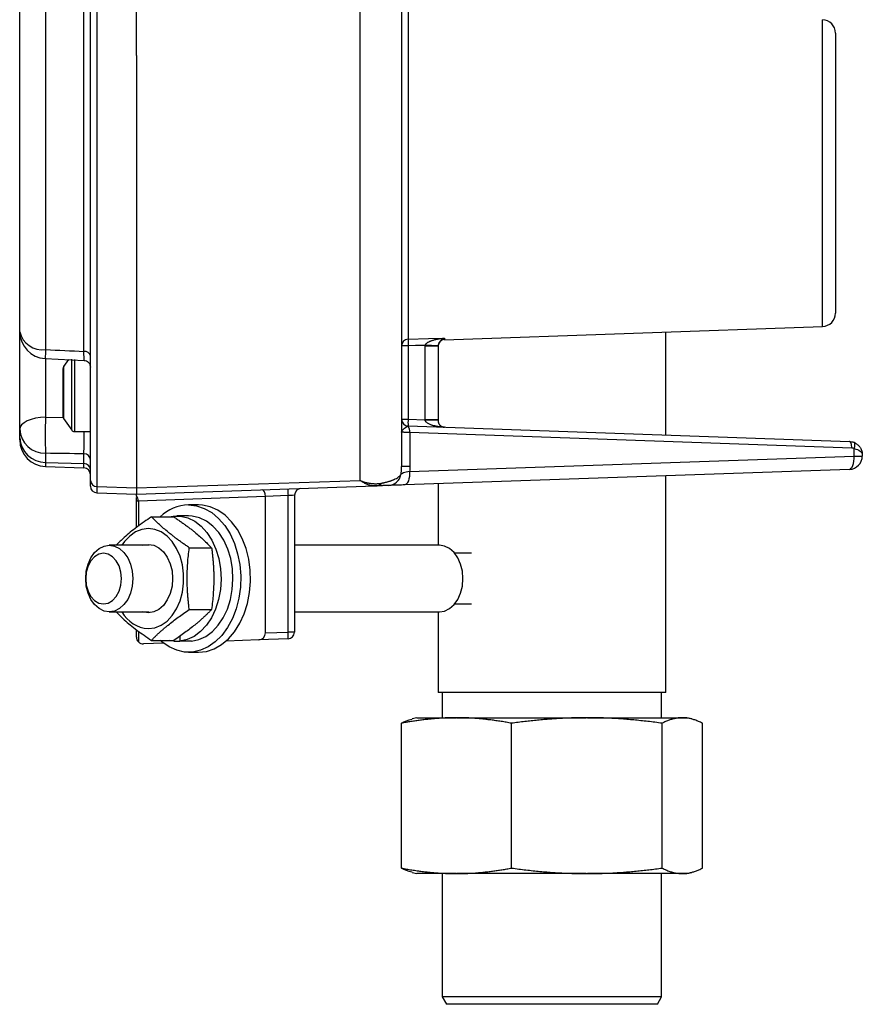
# Model space of a CAD drawing. Header units: inches. Extents: x 0.2 to 18.6, y -4.5 to 19.2.
# Tile 6 of 12: x 14 to 17.9, y 1.2 to 5.8. Entities that reach past the tile are written whole.
import ezdxf

# ---------------------------------------------------------------- set-up
doc = ezdxf.new("R2010")
doc.units = ezdxf.units.IN
doc.header["$MEASUREMENT"] = 0

msp = doc.modelspace()

# ---------------------------------------------------------------- linework, layer by layer
at = {"color": 7, "linetype": 'Continuous', "lineweight": 25}
for p, q in [((14.3248, 7.6074), (14.3248, 3.5799)), ((14.5097, 5.5935), (14.5097, 7.6133)), ((15.5542, 3.6074), (15.5542, 7.5798)), ((15.7472, 7.5145), (15.7472, 3.6728)), ((14.2947, 3.8758), (14.2947, 7.3053)), ((14.0853, 6.9674), (14.0853, 4.2197)), ((14.2645, 4.2104), (14.2645, 6.9766)), ((13.9647, 4.3025), (13.9647, 6.8845)), ((15.7773, 5.8197), (15.7773, 4.2675)), ((17.7119, 4.3272), (17.7119, 5.76)), ((17.7722, 5.6976), (17.7722, 4.3897)), ((14.5097, 5.5935), (14.5097, 3.574)), ((15.9473, 4.2656), (17.7119, 4.3272)), ((13.9647, 3.8472), (13.9647, 4.3025)), ((16.9802, 3.8206), (16.9802, 4.3017)), ((15.7773, 4.2366), (15.7472, 4.2366)), ((15.7773, 4.2366), (15.7773, 3.8938)), ((15.8569, 3.891), (15.8569, 4.2346)), ((15.9172, 4.2346), (15.8569, 4.2346)), ((15.9172, 4.2346), (15.9172, 3.891)), ((15.9473, 4.2727), (15.9473, 4.2656)), ((14.0835, 4.1777), (14.2657, 4.1686)), ((14.0853, 4.1797), (14.0853, 3.9032)), ((14.1922, 4.1723), (14.1698, 4.14)), ((14.1698, 4.14), (14.1698, 4.0186)), ((14.2077, 4.0186), (14.2077, 4.174)), ((14.22, 4.1726), (14.22, 4.0186)), ((14.1672, 4.0186), (14.1672, 4.1314)), ((14.1672, 3.9058), (14.1672, 4.0186)), ((14.1698, 4.0186), (14.1698, 3.8973)), ((14.2077, 3.8426), (14.2077, 4.0186)), ((14.22, 4.0186), (14.22, 3.8361)), ((14.0853, 3.9032), (14.1678, 3.9028)), ((14.1698, 3.8973), (14.2077, 3.8426)), ((14.2947, 3.8712), (14.2947, 3.8758)), ((14.2947, 3.6086), (14.2947, 3.8712)), ((15.7472, 3.8938), (15.7773, 3.8938)), ((15.7773, 3.8938), (15.8569, 3.891)), ((15.9172, 3.891), (15.8569, 3.891)), ((15.9172, 3.891), (15.9172, 3.8879)), ((13.9647, 3.8074), (13.9647, 3.8472)), ((14.22, 3.8361), (14.2947, 3.8361)), ((15.7773, 3.8626), (17.8369, 3.7907)), ((15.7854, 3.8315), (15.7854, 3.6728)), ((17.8479, 3.7594), (15.7854, 3.8315)), ((13.9647, 3.7979), (13.9647, 3.8074)), ((14.0853, 3.7351), (14.0853, 3.6927)), ((14.2645, 3.687), (14.2645, 3.7324)), ((17.859, 3.7223), (17.859, 3.757)), ((17.8972, 3.7282), (17.8972, 3.7223)), ((14.0853, 3.6927), (14.2645, 3.687)), ((14.0853, 3.6927), (14.0853, 3.6729)), ((14.2645, 3.6667), (14.2645, 3.687)), ((15.7844, 3.6498), (17.859, 3.7223)), ((17.859, 3.7223), (17.8972, 3.7223)), ((14.0853, 3.6729), (14.2645, 3.6667)), ((15.7854, 3.6728), (15.7472, 3.6728)), ((17.8369, 3.6598), (15.7623, 3.5874)), ((14.2947, 3.5813), (14.2947, 3.6086)), ((14.5097, 3.574), (15.5542, 3.6074)), ((15.9172, 3.5928), (15.9172, 3.3053)), ((16.9802, 2.6183), (16.9802, 3.6299)), ((14.3248, 3.5799), (14.5097, 3.574)), ((14.3248, 3.5799), (14.3248, 3.5501)), ((14.3248, 3.5501), (14.5097, 3.5436)), ((14.5097, 3.5436), (15.6236, 3.5825)), ((14.5097, 3.574), (14.5097, 3.5436)), ((14.5097, 3.5368), (14.5097, 3.5436)), ((14.5097, 3.5113), (14.5097, 3.5291)), ((14.5097, 3.3888), (14.5097, 3.5113)), ((15.1112, 3.5326), (14.5188, 3.5119)), ((14.5188, 3.5119), (14.5188, 3.3954)), ((15.217, 3.5371), (15.1112, 3.5334)), ((15.1112, 2.8959), (15.1112, 3.5326)), ((15.217, 2.8996), (15.217, 3.5371)), ((15.2472, 3.5392), (15.2472, 2.8996)), ((14.7989, 3.4937), (14.7529, 3.4937)), ((14.5793, 3.4384), (14.6836, 3.4384)), ((14.7529, 3.4427), (14.6978, 3.4427)), ((14.5684, 3.3053), (14.3827, 3.3053)), ((14.7561, 3.2941), (14.8604, 3.2941)), ((15.9234, 3.3053), (15.2472, 3.3053)), ((16.0728, 3.2679), (15.9949, 3.2679)), ((14.2727, 3.1497), (14.2727, 3.1497)), ((14.2727, 3.1497), (14.2727, 3.1497)), ((16.0333, 3.1497), (16.0333, 3.1497)), ((16.0333, 3.1497), (16.0333, 3.1497)), ((14.3827, 2.9942), (14.5684, 2.9942)), ((14.7561, 3.0054), (14.8604, 3.0054)), ((15.2472, 2.9942), (15.9234, 2.9942)), ((15.9172, 2.9942), (15.9172, 2.6183)), ((15.9949, 3.0316), (16.0728, 3.0316)), ((14.5097, 2.876), (14.5097, 2.9107)), ((14.5188, 2.904), (14.5188, 2.8539)), ((15.1112, 2.8959), (15.217, 2.8996)), ((15.2472, 2.8996), (15.217, 2.8996)), ((14.5793, 2.8611), (14.6836, 2.8611)), ((14.684, 2.8574), (14.6623, 2.8611)), ((14.684, 2.8613), (14.684, 2.8574)), ((14.684, 2.8574), (14.7116, 2.8574)), ((14.7116, 2.8809), (14.7116, 2.8574)), ((14.7667, 2.8574), (14.7116, 2.8574)), ((15.081, 2.8636), (14.928, 2.8582)), ((15.217, 2.8683), (15.081, 2.8636)), ((14.6361, 2.848), (14.542, 2.8448)), ((14.7529, 2.8057), (14.7989, 2.8057)), ((16.0728, 2.6183), (15.9172, 2.6183)), ((15.9369, 2.6183), (15.9369, 2.5001)), ((16.9802, 2.6183), (16.0728, 2.6183)), ((16.9605, 2.5001), (16.9605, 2.6183)), ((15.8187, 2.5001), (15.7964, 2.4942)), ((15.8187, 2.5001), (16.001, 2.5001)), ((16.0055, 2.5001), (16.001, 2.5001)), ((16.0055, 2.5001), (16.6086, 2.5001)), ((16.6148, 2.5001), (16.6086, 2.5001)), ((16.6148, 2.5001), (17.0563, 2.5001)), ((17.058, 2.5001), (17.0563, 2.5001)), ((17.058, 2.5001), (17.0786, 2.5001)), ((17.1009, 2.4942), (17.0786, 2.5001)), ((15.7461, 1.7979), (15.7461, 2.474)), ((16.2604, 1.7979), (16.2604, 2.474)), ((16.963, 1.7979), (16.963, 2.474)), ((17.1513, 1.7979), (17.1513, 2.474)), ((15.7964, 1.7778), (15.8187, 1.7718)), ((16.001, 1.7718), (15.8187, 1.7718)), ((15.9369, 1.7718), (15.9369, 1.1957)), ((16.001, 1.7718), (16.0055, 1.7718)), ((16.6086, 1.7718), (16.0055, 1.7718)), ((16.6086, 1.7718), (16.6148, 1.7718)), ((17.0563, 1.7718), (16.6148, 1.7718)), ((16.9605, 1.1957), (16.9605, 1.7718)), ((17.0563, 1.7718), (17.058, 1.7718)), ((17.0786, 1.7718), (17.058, 1.7718)), ((17.0786, 1.7718), (17.1009, 1.7778)), ((15.9369, 1.1957), (15.9565, 1.1616)), ((16.9605, 1.1957), (15.9369, 1.1957)), ((16.9408, 1.1616), (16.9605, 1.1957)), ((16.9408, 1.1616), (15.9565, 1.1616))]:
    msp.add_line(p, q, dxfattribs=at)
at = {"color": 7, "linetype": 'Continuous', "lineweight": 25, "flags": 128}
for points in [[(15.7773, 4.2675), (15.8725, 4.2705), (15.9473, 4.2727)], [(15.857, 4.239), (15.8124, 4.2377), (15.7773, 4.2366)], [(14.0853, 3.9032), (14.0616, 3.9018), (14.0388, 3.8984), (14.018, 3.8931), (13.9998, 3.8861), (13.9848, 3.8777), (13.9738, 3.8682), (13.967, 3.8579), (13.9647, 3.8472)], [(17.8479, 3.7594), (17.8479, 3.7655), (17.8473, 3.7713), (17.8464, 3.7766), (17.8451, 3.7814), (17.8434, 3.7852), (17.8414, 3.7882), (17.8392, 3.79), (17.8369, 3.7907)], [(17.859, 3.757), (17.8606, 3.7621), (17.8618, 3.7671), (17.8626, 3.7718), (17.8628, 3.776), (17.8626, 3.7796), (17.8618, 3.7825), (17.8606, 3.7846), (17.859, 3.7858)], [(17.8369, 3.6598), (17.8415, 3.6612), (17.8459, 3.6648), (17.8499, 3.6706), (17.8533, 3.6784), (17.8559, 3.6878), (17.8578, 3.6986), (17.8589, 3.7102), (17.859, 3.7223)], [(15.7844, 3.6498), (15.7843, 3.6378), (15.7833, 3.6261), (15.7814, 3.6154), (15.7787, 3.606), (15.7753, 3.5982), (15.7714, 3.5924), (15.767, 3.5887), (15.7623, 3.5874)], [(14.7529, 3.4937), (14.7901, 3.4897), (14.8263, 3.4777), (14.8609, 3.458), (14.8929, 3.4311), (14.9216, 3.3976), (14.9464, 3.3583), (14.9666, 3.3141), (14.9819, 3.266), (14.9917, 3.2152), (14.996, 3.1629), (14.9946, 3.1103), (14.9875, 3.0586), (14.9749, 3.009), (14.9571, 2.9628), (14.9345, 2.9209), (14.9077, 2.8843), (14.8772, 2.854), (14.8439, 2.8307), (14.8084, 2.8148), (14.7715, 2.8067), (14.7343, 2.8067), (14.6975, 2.8148), (14.662, 2.8307), (14.6286, 2.854), (14.6206, 2.8611)], [(14.7989, 2.8057), (14.836, 2.8098), (14.8723, 2.8218), (14.9068, 2.8415), (14.9388, 2.8684), (14.9676, 2.9019), (14.9923, 2.9412), (15.0126, 2.9854), (15.0278, 3.0335), (15.0377, 3.0842), (15.042, 3.1366), (15.0405, 3.1892), (15.0334, 3.2409), (15.0209, 3.2905), (15.0031, 3.3367), (14.9805, 3.3786), (14.9537, 3.4151), (14.9232, 3.4454), (14.8898, 3.4688), (14.8543, 3.4847), (14.8175, 3.4927), (14.7989, 3.4937)], [(14.6623, 3.4384), (14.6806, 3.4417), (14.715, 3.4417), (14.7489, 3.4337), (14.7814, 3.4178), (14.8116, 3.3945), (14.8387, 3.3645), (14.8619, 3.3286), (14.8805, 3.2877), (14.8942, 3.2431), (14.9024, 3.1958), (14.9049, 3.1473), (14.9018, 3.0989), (14.893, 3.0518), (14.8789, 3.0075), (14.8598, 2.9671), (14.8362, 2.9317), (14.8087, 2.9023), (14.7783, 2.8798), (14.7456, 2.8646), (14.7116, 2.8574), (14.7116, 2.8574)], [(14.7667, 2.8574), (14.8007, 2.8646), (14.8334, 2.8798), (14.8639, 2.9023), (14.8913, 2.9317), (14.9149, 2.9671), (14.9341, 3.0075), (14.9482, 3.0518), (14.957, 3.0989), (14.9601, 3.1473), (14.9575, 3.1958), (14.9493, 3.2431), (14.9357, 3.2877), (14.917, 3.3286), (14.8938, 3.3645), (14.8668, 3.3945), (14.8366, 3.4178), (14.804, 3.4337), (14.7701, 3.4417), (14.7529, 3.4427)], [(14.5652, 2.916), (14.5956, 2.92), (14.6249, 2.9318), (14.6522, 2.951), (14.6765, 2.977), (14.6971, 3.0089), (14.7131, 3.0456), (14.7242, 3.0858), (14.7298, 3.1282), (14.7298, 3.1713), (14.7242, 3.2137), (14.7131, 3.2539), (14.6971, 3.2906), (14.6765, 3.3225), (14.6522, 3.3485), (14.6249, 3.3677), (14.5956, 3.3795), (14.5652, 3.3835), (14.5348, 3.3795), (14.5055, 3.3677), (14.4782, 3.3485), (14.4538, 3.3225), (14.4418, 3.3053)], [(14.3827, 3.3053), (14.4071, 3.3014), (14.4304, 3.2899), (14.4512, 3.2713), (14.4686, 3.2467), (14.4817, 3.2172), (14.4899, 3.1843), (14.4926, 3.1497), (14.4899, 3.1151), (14.4817, 3.0823), (14.4686, 3.0528), (14.4512, 3.0282), (14.4304, 3.0096), (14.4071, 2.9981), (14.3827, 2.9942), (14.3582, 2.9981), (14.335, 3.0096), (14.3141, 3.0282), (14.2967, 3.0528), (14.2836, 3.0823), (14.2755, 3.1151), (14.2727, 3.1497), (14.2755, 3.1843), (14.2836, 3.2172), (14.2967, 3.2467), (14.3141, 3.2713), (14.335, 3.2899), (14.3582, 3.3014), (14.3827, 3.3053)], [(14.3562, 3.2679), (14.3346, 3.2638), (14.3145, 3.252), (14.2972, 3.2333), (14.2839, 3.2088), (14.2756, 3.1803), (14.2727, 3.1497), (14.2756, 3.1192), (14.2839, 3.0907), (14.2972, 3.0662), (14.3145, 3.0475), (14.3346, 3.0357), (14.3562, 3.0316), (14.3778, 3.0357), (14.398, 3.0475), (14.4153, 3.0662), (14.4285, 3.0907), (14.4369, 3.1192), (14.4397, 3.1497), (14.4369, 3.1803), (14.4285, 3.2088), (14.4153, 3.2333), (14.398, 3.252), (14.3778, 3.2638), (14.3562, 3.2679)], [(14.5386, 3.3053), (14.54, 3.3057), (14.5652, 3.3097), (14.5904, 3.3057), (14.6143, 3.2939), (14.6357, 3.2748), (14.6536, 3.2495), (14.6671, 3.2192), (14.6755, 3.1853), (14.6783, 3.1497), (14.6755, 3.1141), (14.6671, 3.0803), (14.6536, 3.05), (14.6357, 3.0246), (14.6143, 3.0056), (14.5904, 2.9938), (14.5652, 2.9897), (14.5652, 2.9897)], [(15.9234, 2.9942), (15.9478, 2.9981), (15.9711, 3.0096), (15.9919, 3.0282), (16.0093, 3.0528), (16.0224, 3.0823), (16.0306, 3.1151), (16.0333, 3.1497), (16.0306, 3.1843), (16.0224, 3.2172), (16.0093, 3.2467), (15.9919, 3.2713), (15.9711, 3.2899), (15.9478, 3.3014), (15.9234, 3.3053)], [(14.5652, 2.9897), (14.54, 2.9938), (14.5386, 2.9942)]]:
    msp.add_lwpolyline(points, dxfattribs=at)
at = {"color": 7, "linetype": 'Continuous', "lineweight": 25}
for centre, radius, start, end in [((17.7097, 5.6976), 0.0625, 360, 88), ((17.7097, 4.3897), 0.0625, 272, 0), ((14.0897, 4.3025), 0.125, 180, 267.1654), ((14.0707, 4.3277), 0.109, 193.3359, 277.6876), ((15.7783, 4.2365), 0.0311, 91.6994, 179.7232), ((16.0788, 4.2521), 0.3018, 177.0642, 182.9358), ((15.444, -4.7851), 9.0336, 86.99711, 87.3797), ((15.9484, 4.2344), 0.0313, 92, 180), ((15.892, 4.1203), 1.8094, 176.8534, 178.1837), ((14.2681, 4.1834), 0.0273, 13.2016, 97.6258), ((14.1822, 4.1314), 0.015, 145.3048, 180), ((15.9278, 3.8191), 1.8444, 177.3873, 182.6127), ((14.1822, 3.9058), 0.015, 180, 214.6952), ((15.7784, 3.8938), 0.0312, 180, 268), ((15.7783, 3.8934), 0.0311, 180.1689, 265.465), ((16.0014, 3.8782), 0.2246, 176.0129, 183.9871), ((15.8716, 3.4469), 0.4433, 84.1014, 91.8986), ((14.0831, 3.8536), 0.1186, 183.1226, 271.0736), ((14.22, 3.8511), 0.015, 214.6952, 270), ((15.7516, 3.8379), 0.0344, 349.1233, 45.2036), ((14.0843, 3.8125), 0.1198, 182.4454, 270.4619), ((14.0897, 3.7979), 0.125, 180, 268), ((14.2651, 3.7028), 0.0296, 3.1715, 91.1167), ((17.8468, 3.7282), 0.0312, 67.1413, 88), ((14.2648, 3.657), 0.0299, 2.4454, 90.4619), ((17.8347, 3.7223), 0.0625, 272, 0), ((14.2634, 3.6355), 0.0312, 0, 88), ((15.6824, 3.6471), 0.0625, 272.0144, 349.9537), ((14.3246, 3.6099), 0.0299, 182.4454, 270.4619), ((15.6215, 3.6321), 0.0496, 272.4796, 312.8058), ((14.3259, 3.5813), 0.0313, 180, 268), ((15.441, 3.5527), 0.2246, 176.0129, 183.9871), ((15.2784, 3.5392), 0.0312, 92, 180), ((14.4814, 3.5122), 0.0374, 359.4904, 40.9286), ((14.7576, 3.2966), 0.1972, 91.3705, 134.019), ((14.5744, 3.0669), 0.1512, 208.7331, 266.5223), ((14.993, 2.8839), 0.2246, 356.0129, 3.9871), ((15.2159, 2.8996), 0.0312, 272, 0), ((14.5409, 2.876), 0.0313, 180, 225), ((14.5409, 2.876), 0.0312, 225, 272)]:
    msp.add_arc(centre, radius, start, end, dxfattribs=at)
for centre, major_axis, ratio, start_param, end_param in [((15.8547, 3.8911), (-0.0022, 0.0313), 0.068996, 4.670219, 4.703908), ((15.7784, 3.8313), (-0.0015, 0.0313), 0.386044, 6.25148, 6.375654), ((15.0987, 3.5329), (-0.0011, 0.0312), 0.399476, 4.713607, 6.283185), ((15.0685, 3.5319), (0.0427, 0.0015), 0.731575, 6.256651, 6.282549), ((15.081, 2.8948), (0.0115, 0.0293), 0.953447, 3.534596, 5.104175)]:
    msp.add_ellipse(centre, major_axis=major_axis, ratio=ratio, start_param=start_param, end_param=end_param, dxfattribs=at)
for points in [[(15.8569, 4.2346), (15.8569, 4.2361), (15.8569, 4.2376), (15.857, 4.239)], [(15.9172, 4.2361), (15.9172, 4.2356), (15.9172, 4.2351), (15.9172, 4.2346)], [(14.0853, 4.2197), (14.145, 4.2166), (14.2048, 4.2135), (14.2645, 4.2104)], [(17.8369, 3.7907), (17.8444, 3.7904), (17.852, 3.7887), (17.859, 3.7858)], [(14.2645, 3.7324), (14.2048, 3.7333), (14.145, 3.7342), (14.0853, 3.7351)], [(15.7844, 3.6498), (15.7619, 3.6461), (15.7455, 3.64), (15.744, 3.6362)], [(15.7854, 3.6728), (15.7854, 3.6651), (15.7851, 3.6575), (15.7844, 3.6498)]]:
    msp.add_open_spline(points, degree=3, dxfattribs=at)
for points, knots in [([(15.857, 4.239), (15.8571, 4.2396), (15.8575, 4.2409), (15.8584, 4.2427), (15.8597, 4.2446), (15.8614, 4.2465), (15.8634, 4.2485), (15.8658, 4.2504), (15.8686, 4.2524), (15.8717, 4.2543), (15.8752, 4.2562), (15.8791, 4.2581), (15.8834, 4.2599), (15.888, 4.2616), (15.893, 4.2633), (15.9017, 4.2658), (15.9142, 4.2686), (15.9305, 4.2713), (15.9417, 4.2723), (15.9473, 4.2727)], [0, 0, 0, 0, 0.018029, 0.037887, 0.060001, 0.084674, 0.112124, 0.142505, 0.175926, 0.212468, 0.252188, 0.295131, 0.341326, 0.390799, 0.443568, 0.499646, 0.662584, 0.829391, 1, 1, 1, 1]), ([(15.9473, 4.2727), (15.9459, 4.2721), (15.9432, 4.2708), (15.9394, 4.2687), (15.9362, 4.2666), (15.9335, 4.2646), (15.9304, 4.262), (15.927, 4.2587), (15.9238, 4.2547), (15.9216, 4.2511), (15.9201, 4.2482), (15.919, 4.2453), (15.9181, 4.2423), (15.9174, 4.2392), (15.9173, 4.2371), (15.9172, 4.2361)], [0, 0, 0, 0, 0.131322, 0.246956, 0.346924, 0.431218, 0.499817, 0.63847, 0.749643, 0.806279, 0.856053, 0.899402, 0.937018, 0.969998, 1, 1, 1, 1]), ([(14.265, 4.1697), (14.265, 4.1694), (14.265, 4.1662), (14.2649, 4.1785), (14.2646, 4.1998), (14.2645, 4.2104)], [0, 0, 0, 0, 0.055508, 0.527275, 1, 1, 1, 1]), ([(14.265, 4.1687), (14.2688, 4.1681), (14.2766, 4.1668), (14.2866, 4.1595), (14.2934, 4.1493), (14.2943, 4.1414), (14.2947, 4.1376)], [0, 0, 0, 0, 0.240558, 0.499468, 0.758639, 1, 1, 1, 1]), ([(15.9473, 3.8566), (15.944, 3.8568), (15.9376, 3.8571), (15.9284, 3.8579), (15.9199, 3.859), (15.9122, 3.8603), (15.9052, 3.8617), (15.8989, 3.8631), (15.8933, 3.8646), (15.8884, 3.8661), (15.883, 3.8679), (15.8773, 3.8703), (15.8713, 3.8733), (15.8663, 3.8765), (15.8624, 3.8798), (15.8595, 3.8831), (15.8575, 3.8865), (15.8571, 3.8889), (15.8569, 3.89)], [0, 0, 0, 0, 0.099086, 0.191179, 0.276282, 0.3544, 0.425538, 0.489704, 0.546909, 0.597166, 0.640498, 0.715674, 0.781982, 0.839735, 0.889411, 0.931758, 0.967985, 1, 1, 1, 1]), ([(15.9172, 3.8879), (15.9172, 3.8872), (15.9172, 3.8859), (15.9174, 3.884), (15.9177, 3.8821), (15.9181, 3.8802), (15.9187, 3.8783), (15.9193, 3.8764), (15.9201, 3.8746), (15.921, 3.8727), (15.9221, 3.871), (15.9233, 3.8693), (15.9246, 3.8677), (15.9269, 3.8651), (15.9306, 3.862), (15.9354, 3.8593), (15.9411, 3.8572), (15.945, 3.8569), (15.9473, 3.8566)], [0, 0, 0, 0, 0.018347, 0.03778, 0.058784, 0.08174, 0.106944, 0.134619, 0.164932, 0.198013, 0.23396, 0.27285, 0.314742, 0.359687, 0.493552, 0.65794, 0.798186, 1, 1, 1, 1]), ([(14.2645, 3.7324), (14.2646, 3.7416), (14.2649, 3.7599), (14.265, 3.7991), (14.2649, 3.8259), (14.2649, 3.8361)], [0, 0, 0, 0, 0.383025, 0.763913, 1, 1, 1, 1]), ([(15.7472, 3.8335), (15.7472, 3.8406), (15.7549, 3.8471), (15.7676, 3.8577), (15.7725, 3.8615), (15.7758, 3.8624)], [0, 0, 0, 0, 0.5, 0.5, 1, 1, 1, 1]), ([(15.7854, 3.8315), (15.7838, 3.8315), (15.7807, 3.8317), (15.7763, 3.8319), (15.7722, 3.8321), (15.7684, 3.8323), (15.7649, 3.8325), (15.7617, 3.8327), (15.7588, 3.8328), (15.7563, 3.833), (15.754, 3.8331), (15.7521, 3.8332), (15.7506, 3.8333), (15.7493, 3.8333), (15.7483, 3.8334), (15.7477, 3.8334), (15.7472, 3.8334), (15.7472, 3.8335), (15.7472, 3.8335)], [0, 0, 0, 0, 0.070294, 0.139546, 0.207758, 0.274929, 0.34106, 0.406151, 0.470203, 0.533217, 0.595192, 0.65613, 0.71603, 0.774895, 0.832723, 0.889516, 0.945275, 1, 1, 1, 1]), ([(17.859, 3.7858), (17.8604, 3.7851), (17.8634, 3.7838), (17.8678, 3.7813), (17.872, 3.7784), (17.8761, 3.7751), (17.8799, 3.7714), (17.8836, 3.7673), (17.8871, 3.7624), (17.8906, 3.7564), (17.8939, 3.7487), (17.8966, 3.7391), (17.897, 3.732), (17.8972, 3.7282)], [0, 0, 0, 0, 0.063038, 0.128156, 0.195423, 0.264904, 0.336654, 0.410727, 0.48717, 0.582725, 0.700033, 0.839122, 1, 1, 1, 1]), ([(17.859, 3.757), (17.8702, 3.7546), (17.88, 3.7506), (17.8935, 3.7404), (17.8972, 3.7343), (17.8972, 3.7282)], [0, 0, 0, 0, 0.5, 0.5, 1, 1, 1, 1]), ([(15.6552, 3.5957), (15.6571, 3.5961), (15.661, 3.5969), (15.6664, 3.5981), (15.6717, 3.5994), (15.6768, 3.6007), (15.6817, 3.602), (15.6864, 3.6034), (15.6909, 3.6048), (15.6953, 3.6062), (15.6994, 3.6077), (15.7034, 3.6092), (15.7072, 3.6106), (15.7108, 3.6121), (15.7142, 3.6137), (15.7203, 3.6165), (15.7279, 3.6208), (15.7353, 3.6262), (15.7408, 3.6314), (15.7429, 3.6346), (15.744, 3.6362)], [0, 0, 0, 0, 0.026877, 0.054353, 0.082446, 0.111174, 0.140555, 0.170602, 0.201329, 0.232747, 0.264868, 0.297699, 0.331249, 0.365526, 0.400535, 0.436282, 0.568434, 0.706307, 0.850102, 1, 1, 1, 1]), ([(15.744, 3.6362), (15.7444, 3.6386), (15.7452, 3.6434), (15.7461, 3.6507), (15.7467, 3.658), (15.7471, 3.6654), (15.7471, 3.6703), (15.7472, 3.6728)], [0, 0, 0, 0, 0.1985416, 0.3977273, 0.5976437, 0.7983745, 1, 1, 1, 1]), ([(15.5542, 3.6074), (15.557, 3.6064), (15.5626, 3.6042), (15.5709, 3.6016), (15.5788, 3.5993), (15.5865, 3.5974), (15.5939, 3.5959), (15.601, 3.5948), (15.6078, 3.5939), (15.6142, 3.5933), (15.6204, 3.593), (15.6262, 3.5929), (15.6318, 3.593), (15.637, 3.5933), (15.642, 3.5937), (15.6467, 3.5942), (15.6511, 3.5949), (15.6539, 3.5954), (15.6552, 3.5957)], [0, 0, 0, 0, 0.081116, 0.159758, 0.23592, 0.309599, 0.380793, 0.449499, 0.515718, 0.579449, 0.640694, 0.699454, 0.755732, 0.80953, 0.860852, 0.909702, 0.956083, 1, 1, 1, 1]), ([(15.6236, 3.5825), (15.622, 3.5825), (15.6187, 3.5825), (15.6134, 3.5828), (15.6077, 3.5836), (15.6014, 3.5848), (15.5947, 3.5866), (15.5875, 3.5891), (15.5799, 3.5923), (15.5717, 3.5964), (15.5631, 3.6014), (15.5572, 3.6054), (15.5542, 3.6074)], [0, 0, 0, 0, 0.074204, 0.154103, 0.239714, 0.331048, 0.42812, 0.530942, 0.639527, 0.75389, 0.874043, 1, 1, 1, 1]), ([(15.7623, 3.5874), (15.7513, 3.587), (15.7409, 3.5866), (15.7223, 3.586), (15.7141, 3.5857), (15.7004, 3.5852), (15.695, 3.585), (15.6873, 3.5848), (15.6851, 3.5847), (15.6846, 3.5847)], [0, 0, 0, 0, 0.25, 0.25, 0.5, 0.5, 0.75, 0.75, 1, 1, 1, 1]), ([(15.6846, 3.5847), (15.6842, 3.5846), (15.6835, 3.5846), (15.6819, 3.5846), (15.6797, 3.5845), (15.6762, 3.5844), (15.6716, 3.5842), (15.6673, 3.5841), (15.6637, 3.5839), (15.6595, 3.5838), (15.6544, 3.5836), (15.6485, 3.5834), (15.6413, 3.5831), (15.6333, 3.5829), (15.6268, 3.5826), (15.6236, 3.5825)], [0, 0, 0, 0, 0.089041, 0.172311, 0.249827, 0.378462, 0.499286, 0.570071, 0.626843, 0.688153, 0.749586, 0.815101, 0.877273, 0.939588, 1, 1, 1, 1]), ([(14.5188, 3.5119), (14.518, 3.5119), (14.5163, 3.5117), (14.5143, 3.5116), (14.5126, 3.5115), (14.5113, 3.5114), (14.5103, 3.5113), (14.5098, 3.5113), (14.5097, 3.5113), (14.5097, 3.5113)], [0, 0, 0, 0, 0.14965, 0.297024, 0.442129, 0.584973, 0.725561, 0.8639, 1, 1, 1, 1]), ([(15.2472, 3.5392), (15.2472, 3.5389), (15.244, 3.5385), (15.2328, 3.5378), (15.225, 3.5375), (15.217, 3.5371)], [0, 0, 0, 0, 0.5, 0.5, 1, 1, 1, 1]), ([(14.5793, 3.4384), (14.5562, 3.4224), (14.5103, 3.3906), (14.455, 3.3457), (14.4267, 3.3176), (14.4142, 3.3053)], [0, 0, 0, 0, 0.3638088, 0.7202405, 1, 1, 1, 1]), ([(14.7561, 3.2941), (14.7508, 3.2977), (14.7404, 3.3047), (14.7253, 3.3152), (14.7109, 3.3254), (14.6971, 3.3356), (14.6837, 3.3458), (14.6707, 3.3562), (14.6547, 3.3691), (14.6364, 3.3842), (14.6163, 3.4019), (14.5973, 3.42), (14.5854, 3.4322), (14.5793, 3.4384)], [0, 0, 0, 0, 0.075342, 0.148254, 0.219328, 0.289244, 0.358767, 0.428731, 0.500014, 0.623819, 0.745602, 0.869761, 1, 1, 1, 1]), ([(14.6836, 3.4384), (14.6889, 3.4348), (14.6993, 3.4277), (14.7144, 3.4172), (14.7288, 3.4069), (14.7427, 3.3968), (14.7561, 3.3868), (14.7693, 3.3767), (14.7852, 3.364), (14.8034, 3.3485), (14.8233, 3.3304), (14.8424, 3.3124), (14.8543, 3.3003), (14.8604, 3.2941)], [0, 0, 0, 0, 0.0753417, 0.1482541, 0.2193276, 0.2892437, 0.3587672, 0.4287309, 0.5000143, 0.6238192, 0.7456018, 0.8697613, 1, 1, 1, 1]), ([(14.7561, 3.0054), (14.7552, 3.0126), (14.7534, 3.0267), (14.7512, 3.0477), (14.7493, 3.0683), (14.748, 3.0886), (14.747, 3.1088), (14.7465, 3.1292), (14.7464, 3.1548), (14.7467, 3.1855), (14.7485, 3.2212), (14.7516, 3.2574), (14.7546, 3.2817), (14.7561, 3.2941)], [0, 0, 0, 0, 0.075342, 0.148254, 0.219328, 0.289244, 0.358767, 0.428731, 0.500014, 0.623819, 0.745602, 0.869761, 1, 1, 1, 1]), ([(14.8604, 3.2941), (14.8613, 3.2869), (14.8631, 3.2728), (14.8652, 3.2518), (14.8671, 3.2312), (14.8685, 3.2109), (14.8696, 3.1907), (14.8703, 3.1703), (14.8706, 3.1447), (14.87, 3.114), (14.8679, 3.0783), (14.8648, 3.0421), (14.8619, 3.0178), (14.8604, 3.0054)], [0, 0, 0, 0, 0.0753417, 0.1482541, 0.2193276, 0.2892437, 0.3587672, 0.4287309, 0.5000143, 0.6238192, 0.7456018, 0.8697613, 1, 1, 1, 1]), ([(14.4142, 2.9942), (14.4267, 2.9819), (14.455, 2.9537), (14.5103, 2.9089), (14.5562, 2.8771), (14.5793, 2.8611)], [0, 0, 0, 0, 0.2797386, 0.6361688, 1, 1, 1, 1]), ([(14.5793, 2.8611), (14.5828, 2.8647), (14.5897, 2.8717), (14.6003, 2.8823), (14.6111, 2.8926), (14.6221, 2.9027), (14.6335, 2.9127), (14.6455, 2.9227), (14.661, 2.9355), (14.6802, 2.951), (14.7039, 2.9691), (14.7291, 2.9871), (14.747, 2.9992), (14.7561, 3.0054)], [0, 0, 0, 0, 0.075342, 0.148254, 0.219328, 0.289244, 0.358767, 0.428731, 0.500014, 0.623819, 0.745602, 0.869761, 1, 1, 1, 1]), ([(14.8604, 3.0054), (14.8569, 3.0018), (14.85, 2.9948), (14.8393, 2.9843), (14.8286, 2.974), (14.8176, 2.9639), (14.8063, 2.9536), (14.7945, 2.9433), (14.779, 2.9304), (14.7596, 2.9152), (14.7358, 2.8976), (14.7106, 2.8795), (14.6927, 2.8673), (14.6836, 2.8611)], [0, 0, 0, 0, 0.075342, 0.148254, 0.219328, 0.289244, 0.358767, 0.428731, 0.500014, 0.623819, 0.745602, 0.869761, 1, 1, 1, 1]), ([(16.001, 2.5001), (15.9944, 2.5001), (15.981, 2.5), (15.9609, 2.4994), (15.9406, 2.4985), (15.92, 2.4972), (15.8991, 2.4955), (15.878, 2.4935), (15.8566, 2.4912), (15.835, 2.4885), (15.8131, 2.4854), (15.791, 2.482), (15.7686, 2.4782), (15.7536, 2.4754), (15.7461, 2.474)], [0, 0, 0, 0, 0.077593, 0.156193, 0.235812, 0.316463, 0.398154, 0.480898, 0.564704, 0.649583, 0.735543, 0.822593, 0.910743, 1, 1, 1, 1]), ([(15.7461, 2.474), (15.7622, 2.4825), (15.7789, 2.4913), (15.7958, 2.4937), (15.7965, 2.4938)], [0, 0, 0, 0, 0.9582, 1, 1, 1, 1]), ([(16.2604, 2.474), (16.2522, 2.4756), (16.2358, 2.4786), (16.2115, 2.4826), (16.1874, 2.4863), (16.1636, 2.4895), (16.1401, 2.4923), (16.117, 2.4947), (16.0941, 2.4966), (16.0715, 2.4982), (16.0492, 2.4993), (16.0273, 2.5), (16.0127, 2.5001), (16.0055, 2.5001)], [0, 0, 0, 0, 0.097317, 0.193316, 0.288009, 0.381407, 0.473522, 0.564366, 0.653952, 0.742295, 0.829407, 0.915304, 1, 1, 1, 1]), ([(16.6086, 2.5001), (16.5996, 2.5001), (16.5814, 2.5), (16.5539, 2.4994), (16.5261, 2.4985), (16.498, 2.4972), (16.4695, 2.4955), (16.4406, 2.4935), (16.4114, 2.4912), (16.3819, 2.4885), (16.352, 2.4854), (16.3218, 2.482), (16.2912, 2.4782), (16.2707, 2.4754), (16.2604, 2.474)], [0, 0, 0, 0, 0.077593, 0.156193, 0.235812, 0.316463, 0.398154, 0.480898, 0.564704, 0.649583, 0.735543, 0.822593, 0.910743, 1, 1, 1, 1]), ([(16.963, 2.474), (16.9518, 2.4756), (16.9294, 2.4786), (16.8961, 2.4826), (16.8632, 2.4863), (16.8308, 2.4895), (16.7987, 2.4923), (16.767, 2.4947), (16.7358, 2.4966), (16.705, 2.4982), (16.6745, 2.4993), (16.6445, 2.5), (16.6247, 2.5001), (16.6148, 2.5001)], [0, 0, 0, 0, 0.097317, 0.193316, 0.288009, 0.381407, 0.473522, 0.564366, 0.653952, 0.742295, 0.829407, 0.915304, 1, 1, 1, 1]), ([(17.0563, 2.5001), (17.0539, 2.5001), (17.049, 2.5), (17.0416, 2.4994), (17.0342, 2.4985), (17.0266, 2.4972), (17.019, 2.4955), (17.0113, 2.4935), (17.0035, 2.4912), (16.9955, 2.4885), (16.9875, 2.4854), (16.9794, 2.482), (16.9712, 2.4782), (16.9658, 2.4754), (16.963, 2.474)], [0, 0, 0, 0, 0.077593, 0.156193, 0.235812, 0.316463, 0.398154, 0.480898, 0.564704, 0.649583, 0.735543, 0.822593, 0.910743, 1, 1, 1, 1]), ([(17.1513, 2.474), (17.1482, 2.4756), (17.1423, 2.4786), (17.1333, 2.4826), (17.1245, 2.4863), (17.1158, 2.4895), (17.1072, 2.4923), (17.0987, 2.4947), (17.0904, 2.4966), (17.0821, 2.4982), (17.074, 2.4993), (17.0659, 2.5), (17.0606, 2.5001), (17.058, 2.5001)], [0, 0, 0, 0, 0.097317, 0.193316, 0.288009, 0.381407, 0.473522, 0.564366, 0.653952, 0.742295, 0.829407, 0.915304, 1, 1, 1, 1]), ([(15.7461, 1.7979), (15.7543, 1.7964), (15.7706, 1.7934), (15.795, 1.7893), (15.8191, 1.7856), (15.8429, 1.7824), (15.8664, 1.7796), (15.8895, 1.7772), (15.9124, 1.7753), (15.935, 1.7738), (15.9572, 1.7727), (15.9792, 1.772), (15.9938, 1.7719), (16.001, 1.7718)], [0, 0, 0, 0, 0.097317, 0.193316, 0.288009, 0.381407, 0.473522, 0.564366, 0.653952, 0.742295, 0.829407, 0.915304, 1, 1, 1, 1]), ([(15.7965, 1.7781), (15.7958, 1.7782), (15.7789, 1.7806), (15.7622, 1.7895), (15.7461, 1.7979)], [0, 0, 0, 0, 0.0417999, 1, 1, 1, 1]), ([(16.0055, 1.7718), (16.0121, 1.7718), (16.0255, 1.7719), (16.0455, 1.7725), (16.0659, 1.7735), (16.0865, 1.7747), (16.1074, 1.7764), (16.1285, 1.7784), (16.1499, 1.7807), (16.1715, 1.7835), (16.1934, 1.7865), (16.2155, 1.79), (16.2379, 1.7937), (16.2529, 1.7965), (16.2604, 1.7979)], [0, 0, 0, 0, 0.077593, 0.156193, 0.235812, 0.316463, 0.398154, 0.480898, 0.564704, 0.649583, 0.735543, 0.822593, 0.910743, 1, 1, 1, 1]), ([(16.2604, 1.7979), (16.2716, 1.7964), (16.294, 1.7934), (16.3273, 1.7893), (16.3602, 1.7856), (16.3927, 1.7824), (16.4247, 1.7796), (16.4564, 1.7772), (16.4876, 1.7753), (16.5184, 1.7738), (16.5489, 1.7727), (16.5789, 1.772), (16.5987, 1.7719), (16.6086, 1.7718)], [0, 0, 0, 0, 0.097317, 0.193316, 0.288009, 0.381407, 0.473522, 0.564366, 0.653952, 0.742295, 0.829407, 0.915304, 1, 1, 1, 1]), ([(16.6148, 1.7718), (16.6238, 1.7718), (16.642, 1.7719), (16.6695, 1.7725), (16.6973, 1.7735), (16.7254, 1.7747), (16.7539, 1.7764), (16.7828, 1.7784), (16.812, 1.7807), (16.8415, 1.7835), (16.8714, 1.7865), (16.9016, 1.79), (16.9322, 1.7937), (16.9527, 1.7965), (16.963, 1.7979)], [0, 0, 0, 0, 0.077593, 0.156193, 0.235812, 0.316463, 0.398154, 0.480898, 0.564704, 0.649583, 0.735543, 0.822593, 0.910743, 1, 1, 1, 1]), ([(16.963, 1.7979), (16.966, 1.7964), (16.972, 1.7934), (16.9809, 1.7893), (16.9897, 1.7856), (16.9984, 1.7824), (17.007, 1.7796), (17.0155, 1.7772), (17.0239, 1.7753), (17.0321, 1.7738), (17.0403, 1.7727), (17.0483, 1.772), (17.0536, 1.7719), (17.0563, 1.7718)], [0, 0, 0, 0, 0.097317, 0.193316, 0.288009, 0.381407, 0.473522, 0.564366, 0.653952, 0.742295, 0.829407, 0.915304, 1, 1, 1, 1]), ([(17.058, 1.7718), (17.0604, 1.7718), (17.0653, 1.7719), (17.0726, 1.7725), (17.0801, 1.7735), (17.0876, 1.7747), (17.0952, 1.7764), (17.103, 1.7784), (17.1108, 1.7807), (17.1187, 1.7835), (17.1267, 1.7865), (17.1348, 1.79), (17.143, 1.7937), (17.1485, 1.7965), (17.1513, 1.7979)], [0, 0, 0, 0, 0.0775928, 0.156193, 0.2358125, 0.3164626, 0.3981543, 0.4808982, 0.5647045, 0.6495828, 0.7355426, 0.822593, 0.9107427, 1, 1, 1, 1])]:
    msp.add_open_spline(points, degree=3, knots=knots, dxfattribs=at)

doc.saveas('drawing.dxf')
